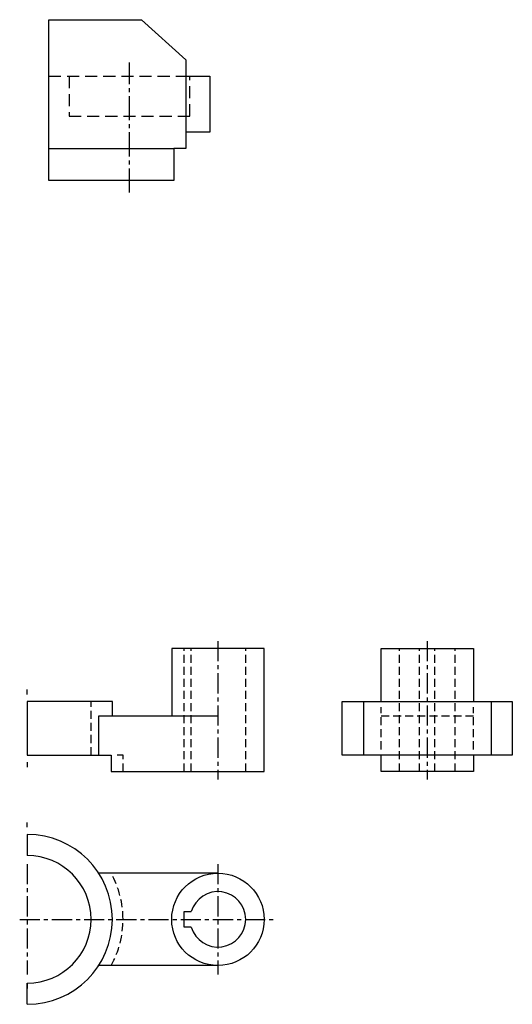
# Model space of a CAD drawing. Header units: millimetres. Extents: x 2283 to 4035, y 672 to 1511.
# Tile 2 of 4: x 3207 to 3513, y 899 to 1511. Entities that reach past the tile are written whole.
import ezdxf

# ---------------------------------------------------------------- set-up
doc = ezdxf.new("R2010")
doc.units = ezdxf.units.MM
for name, pattern in [('CENTER', [2, 1.25, -0.25, 0.25, -0.25]), ('CENTER2', [1.125, 0.75, -0.125, 0.125, -0.125]), ('DASHED', [0.75, 0.5, -0.25]), ('DASHED2', [0.375, 0.25, -0.125])]:
    doc.linetypes.add(name, pattern=pattern)
doc.layers.add('A', color=7, linetype='Continuous', lineweight=30)
doc.layers.add('ST粗实线', color=7, linetype='Continuous', lineweight=30)
for name, color, linetype in [('B', 7, 'CENTER'), ('C', 7, 'DASHED'), ('ST点画线', 7, 'CENTER2'), ('ST虚线', 7, 'DASHED2')]:
    doc.layers.add(name, color=color, linetype=linetype)

msp = doc.modelspace()

# ---------------------------------------------------------------- linework, layer by layer
at = {"layer": 'A'}
for p, q in [((3420.46, 1086.96), (3420.46, 1053.7)), ((3499.7, 1086.96), (3499.7, 1053.7)), ((3211.71, 1004.4), (3211.71, 991.21)), ((3330.1, 980.3), (3256.03, 980.3)), ((3330.1, 922.89), (3256.03, 922.89)), ((3211.71, 898.79), (3211.71, 911.97))]:
    msp.add_line(p, q, dxfattribs=at)
for points in [[(3263.75, 1053.7), (3263.75, 1043.57), (3358.81, 1043.57), (3358.81, 1119.98), (3301.39, 1119.98), (3301.39, 1078.18)], [(3431.37, 1086.96), (3431.37, 1119.98), (3488.79, 1119.98), (3488.79, 1086.96)], [(3264.52, 1078.18), (3264.52, 1086.96), (3211.71, 1086.96), (3211.71, 1053.7), (3263.75, 1053.7)], [(3256.03, 1053.7), (3256.03, 1078.18), (3330.1, 1078.18)], [(3488.79, 1053.7), (3488.79, 1043.57), (3431.37, 1043.57), (3431.37, 1053.7)], [(3313.54, 946.8), (3309.07, 946.8), (3309.07, 956.39), (3313.54, 956.39)]]:
    msp.add_lwpolyline(points, dxfattribs=at)
msp.add_lwpolyline([(3407.28, 1086.96), (3512.88, 1086.96), (3512.88, 1053.7), (3407.28, 1053.7)], close=True, dxfattribs=at)
msp.add_circle((3330.1, 951.59), 28.71, dxfattribs=at)
for centre, radius, start, end in [((3211.71, 951.59), 52.8, 270, 90), ((3211.71, 951.59), 39.62, 270, 90), ((3330.1, 951.59), 17.24, 196.14144, 163.85856)]:
    msp.add_arc(centre, radius, start, end, dxfattribs=at)
at = {"layer": 'B', "ltscale": 10}
for p, q in [((3330.1, 1124.58), (3330.1, 1038.5)), ((3460.08, 1124.58), (3460.08, 1038.5)), ((3211.71, 1091.42), (3211.71, 1094.37)), ((3211.71, 1049.24), (3211.71, 1046.29)), ((3211.71, 1008.86), (3211.71, 1011.81)), ((3211.71, 985.94), (3211.71, 917.24)), ((3330.1, 985.94), (3330.1, 917.24)), ((3206.98, 951.59), (3364.45, 951.59))]:
    msp.add_line(p, q, dxfattribs=at)
at = {"layer": 'B', "ltscale": 20}
msp.add_line((3211.71, 911.57), (3211.71, 908.62), dxfattribs=at)
at = {"layer": 'C', "ltscale": 10}
for p, q in [((3309.07, 1043.57), (3309.07, 1119.98)), ((3313.54, 1043.57), (3313.54, 1119.98)), ((3347.34, 1043.57), (3347.34, 1119.98)), ((3442.84, 1043.57), (3442.84, 1119.98)), ((3455.29, 1043.57), (3455.29, 1119.98)), ((3464.87, 1043.57), (3464.87, 1119.98)), ((3477.32, 1043.57), (3477.32, 1119.98)), ((3251.33, 1053.7), (3251.33, 1086.96)), ((3431.37, 1057.27), (3431.37, 1083.39)), ((3488.79, 1057.27), (3488.79, 1083.39)), ((3431.37, 1078.18), (3488.79, 1078.18))]:
    msp.add_line(p, q, dxfattribs=at)
msp.add_lwpolyline([(3271.15, 1043.57), (3271.15, 1053.7), (3267.6, 1053.7)], dxfattribs=at)
msp.add_arc((3211.71, 951.59), 59.43, 331.11777, 28.88223, dxfattribs=at)
at = {"layer": 'ST点画线', "ltscale": 20}
msp.add_line((3275.12, 1403.3), (3275.12, 1484.21), dxfattribs=at)
at = {"layer": 'ST粗实线'}
for p, q in [((3225.12, 1410.8), (3225.12, 1510.8)), ((3225.12, 1510.8), (3282.62, 1510.8)), ((3282.62, 1510.8), (3310.12, 1485.8)), ((3310.12, 1485.8), (3310.12, 1430.8)), ((3310.12, 1475.8), (3325.12, 1475.8)), ((3325.12, 1475.8), (3325.12, 1440.8)), ((3325.12, 1440.8), (3310.12, 1440.8)), ((3225.12, 1430.8), (3302.62, 1430.8)), ((3302.62, 1430.8), (3302.62, 1410.8)), ((3310.12, 1430.8), (3302.62, 1430.8)), ((3302.62, 1410.8), (3225.12, 1410.8))]:
    msp.add_line(p, q, dxfattribs=at)
at = {"layer": 'ST虚线', "ltscale": 30}
for p, q in [((3225.12, 1475.8), (3312.62, 1475.8)), ((3237.62, 1475.8), (3237.62, 1450.8)), ((3312.62, 1450.8), (3312.62, 1475.8)), ((3237.62, 1450.8), (3312.62, 1450.8))]:
    msp.add_line(p, q, dxfattribs=at)

doc.saveas('drawing.dxf')
